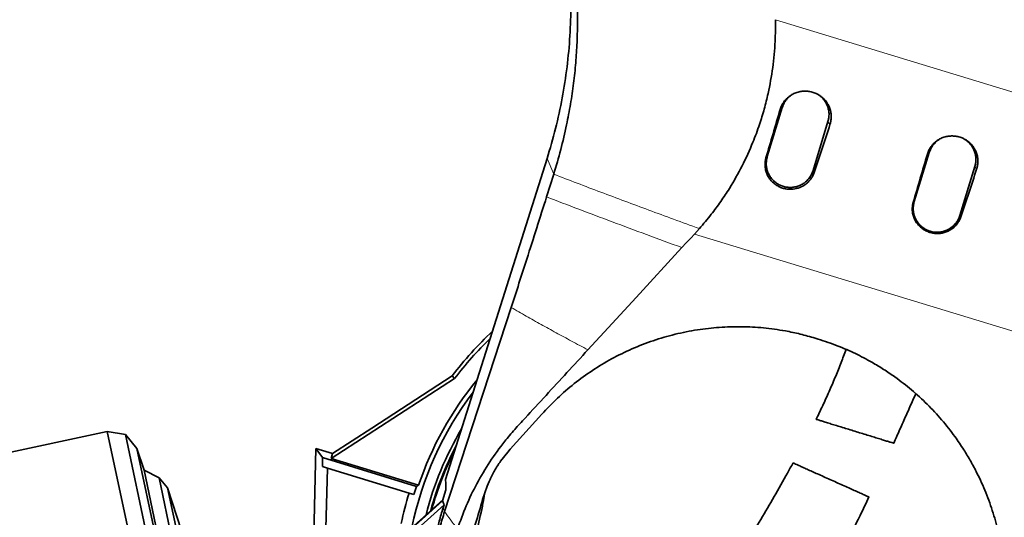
# Model space of a CAD drawing. Header units: millimetres. Extents: x 0 to 14900, y 0 to 10500.
# Tile 11 of 54: x 3364 to 3940, y 6397 to 6689. Entities that reach past the tile are written whole.
import ezdxf

# ---------------------------------------------------------------- set-up
doc = ezdxf.new("R2010")
doc.units = ezdxf.units.MM
doc.header["$LTSCALE"] = 25
doc.styles.add('SLDTEXTSTYLE0', font='TXT', dxfattribs={"width": 0.605})
doc.dimstyles.new('SLDDIMSTYLE0', dxfattribs={"dimtxt": 87.5, "dimasz": 87.5, "dimexe": 0, "dimexo": 0.0625, "dimgap": 21.875, "dimtad": 1, "dimdec": 0, "dimrnd": 1e-09, "dimzin": 12, "dimdsep": 46, "dimtxsty": 'SLDTEXTSTYLE0', "dimsah": 1, "dimcen": 0.09, "dimadec": 0, "dimazin": 3, "dimtfac": 1, "dimtofl": 0, "dimtmove": 0, "dimatfit": 3, "dimfxl": 1, "dimfrac": 2, "dimtolj": 1, "dimtzin": 12, "dimarcsym": 0})

# ---------------------------------------------------------------- blocks, each defined once
blk = doc.blocks.new('_D_2')
at = {"color": 7, "linetype": 'Continuous', "lineweight": 0}
for p, q in [((1556.82, 6782.11), (1556.82, 4519.96)), ((3464.77, 5441.45), (3464.77, 4519.96)), ((1556.82, 4557.46), (3464.77, 4557.46))]:
    blk.add_line(p, q, dxfattribs=at)
at = {"color": 7, "linetype": 'Continuous', "lineweight": 18}
for points in [[(1556.82, 4557.46), (1644.32, 4544.96), (1644.32, 4569.96)], [(3464.77, 4557.46), (3377.27, 4569.96), (3377.27, 4544.96)]]:
    blk.add_solid(points, dxfattribs=at)
at = {"color": 7, "linetype": 'Continuous', "lineweight": 18, "insert": (2377.11, 4670.25), "char_height": 87.5, "attachment_point": 1, "style": 'SLDTEXTSTYLE0'}
blk.add_mtext('1908', dxfattribs=at)
blk = doc.blocks.new('_D_3')
at = {"color": 7, "linetype": 'Continuous', "lineweight": 0}
for p, q in [((6114.74, 6401.37), (6114.74, 4535.83)), ((3464.77, 5441.45), (3464.77, 4535.83)), ((6114.74, 4573.33), (3464.77, 4573.33))]:
    blk.add_line(p, q, dxfattribs=at)
at = {"color": 7, "linetype": 'Continuous', "lineweight": 18}
for points in [[(3464.77, 4573.33), (3552.27, 4560.83), (3552.27, 4585.83)], [(6114.74, 4573.33), (6027.24, 4585.83), (6027.24, 4560.83)]]:
    blk.add_solid(points, dxfattribs=at)
at = {"color": 7, "linetype": 'Continuous', "lineweight": 18, "insert": (4656.07, 4686.12), "char_height": 87.5, "attachment_point": 1, "style": 'SLDTEXTSTYLE0'}
blk.add_mtext('2650', dxfattribs=at)
blk = doc.blocks.new('_D_4')
at = {"color": 7, "linetype": 'Continuous', "lineweight": 0}
for p, q in [((3834.77, 8686.72), (6504.77, 8686.72)), ((6467.27, 8686.72), (6467.27, 5572.45)), ((3865.67, 5572.45), (6504.77, 5572.45))]:
    blk.add_line(p, q, dxfattribs=at)
at = {"color": 7, "linetype": 'Continuous', "lineweight": 18}
for points in [[(6467.27, 8686.72), (6454.77, 8599.22), (6479.77, 8599.22)], [(6467.27, 5572.45), (6479.77, 5659.95), (6454.77, 5659.95)]]:
    blk.add_solid(points, dxfattribs=at)
at = {"color": 7, "linetype": 'Continuous', "lineweight": 18, "insert": (6354.47, 6995.9), "char_height": 87.5, "attachment_point": 1, "rotation": 90, "style": 'SLDTEXTSTYLE0'}
blk.add_mtext('3114', dxfattribs=at)

msp = doc.modelspace()

# ---------------------------------------------------------------- linework, layer by layer
at = {"color": 8, "linetype": 'Continuous', "lineweight": 18}
for p, q in [((3806.1639825, 6689.010455), (3958.7243502, 6642.5203044)), ((3808.9753754, 6636.3458036), (3810.2102616, 6637.4643283)), ((3838.1616203, 6627.4880048), (3836.9867947, 6629.2779205)), ((3895.2199879, 6610.1928387), (3896.2776896, 6611.1508748)), ((3676.3249015, 6598.4574942), (3672.4194835, 6607.5537689)), ((3800.6696467, 6608.0782273), (3801.4391104, 6608.7751856)), ((3828.9271476, 6599.5047597), (3828.2156436, 6600.5887779)), ((3924.0526048, 6601.4433735), (3923.0542228, 6602.9644671)), ((3886.9137342, 6581.924787), (3887.5065385, 6582.4617322)), ((3914.8186571, 6573.4593286), (3914.2830716, 6574.2753244)), ((3963.9758203, 6500.7658798), (3758.7167567, 6563.3150524)), ((3612.4132137, 6400.6941901), (3611.5046427, 6402.8103814))]:
    msp.add_line(p, q, dxfattribs=at)
at = {"color": 7, "linetype": 'Continuous', "lineweight": 35}
for p, q in [((3810.2102616, 6637.4643283), (3801.4391104, 6608.7751856)), ((3828.2156436, 6600.5887779), (3836.9867947, 6629.2779205)), ((3896.2776896, 6611.1508748), (3887.5065385, 6582.4617322)), ((3612.9979092, 6419.5299707), (3672.4194835, 6607.5537689)), ((3676.3249015, 6598.4574942), (3672.1542956, 6585.1870059)), ((3914.2830716, 6574.2753244), (3923.0542228, 6602.9644671)), ((3758.7167567, 6563.3150524), (3761.6364975, 6566.5408923)), ((3651.40193, 6520.3393183), (3612.4132137, 6400.6941901)), ((3829.3894565, 6502.3682385), (3831.1713683, 6501.8252315)), ((3618.3021272, 6478.664178), (3545.9927095, 6431.7233641)), ((3569.7681648, 6449.6555998), (3616.8547096, 6480.2225827)), ((3616.8547096, 6480.2225827), (3618.3021272, 6478.664178)), ((3650.8351181, 6437.2031073), (3669.3690536, 6457.8267926)), ((3546.820154, 6434.7585319), (3569.7681648, 6449.6555998)), ((3414.8479547, 6447.6163738), (3203.832569, 6402.7609434)), ((3425.4666509, 6445.9346721), (3414.8479547, 6447.6163738)), ((3414.8479547, 6447.6163738), (3485.5420395, 6115.0470632)), ((3432.2326019, 6437.5796296), (3425.4666509, 6445.9346721)), ((3425.4666509, 6445.9346721), (3494.5585467, 6120.9026098)), ((3436.3443979, 6424.9253548), (3432.2326019, 6437.5796296)), ((3432.2326019, 6437.5796296), (3497.3409919, 6131.28735)), ((3535.7725939, 6386.5251925), (3537.042298, 6437.7479225)), ((3537.042298, 6437.7479225), (3540.9701032, 6432.2998873)), ((3537.042298, 6437.7479225), (3546.820154, 6434.7585319)), ((3649.3955409, 6435.568836), (3650.8351181, 6437.2031073)), ((3540.9701032, 6432.2998873), (3540.8393643, 6427.0255845)), ((3595.9525077, 6415.4900793), (3540.9701032, 6432.2998873)), ((3546.820154, 6434.7585319), (3545.9927095, 6431.7233641)), ((3545.9927095, 6431.7233641), (3597.1225359, 6416.0914075)), ((3645.203039, 6430.154729), (3649.3955409, 6435.568836)), ((3445.1610045, 6420.4332066), (3436.3443979, 6424.9253548)), ((3436.3443979, 6424.9253548), (3495.9500202, 6144.5199889)), ((3543.7530205, 6426.1347904), (3540.8393643, 6427.0255845)), ((3543.7530205, 6426.1347904), (3542.0217671, 6356.292124)), ((3591.59801, 6411.5071091), (3543.7530205, 6426.1347904)), ((3450.1317366, 6414.6133727), (3445.1610045, 6420.4332066)), ((3445.1610045, 6420.4332066), (3502.1770797, 6152.2099614)), ((3458.3294226, 6389.3845502), (3450.1317366, 6414.6133727)), ((3450.1317366, 6414.6133727), (3504.3507484, 6159.5484768)), ((3597.1225359, 6416.0914075), (3595.9525077, 6415.4900793)), ((3613.2412915, 6413.5203917), (3611.264099, 6407.0859522)), ((3637.349943, 6415.5051627), (3634.6428967, 6407.6968495)), ((3637.349943, 6415.5051627), (3638.5602512, 6418.3202904)), ((3638.5602512, 6418.3202904), (3638.7077422, 6418.6665693)), ((3611.4974626, 6407.8453948), (3565.0863009, 6366.0565971)), ((3594.4046073, 6410.6490462), (3591.59801, 6411.5071091)), ((3611.264099, 6407.0859522), (3542.5749365, 6345.2379525)), ((3612.0925027, 6404.7234727), (3543.2075991, 6342.6992269)), ((3611.264099, 6407.0859522), (3612.0925027, 6404.7234727)), ((3611.5046427, 6402.8103814), (3612.0925027, 6404.7234727))]:
    msp.add_line(p, q, dxfattribs=at)
at = {"color": 7, "linetype": 'Continuous', "lineweight": 35, "flags": 128}
for points in [[(3751.4457461, 6555.4096687), (3754.00646, 6558.1944824), (3756.567224, 6560.9792536), (3758.7167567, 6563.3150524)], [(3696.3776198, 6495.5177535), (3710.5127487, 6510.8913521), (3724.6472963, 6526.2654435), (3751.4457483, 6555.409668)]]:
    msp.add_lwpolyline(points, dxfattribs=at)
at = {"color": 7, "linetype": 'Continuous', "lineweight": 18}
for centre, radius, start, end in [((3784.7681648, 6352.449066), 2334.27, 5.2453818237, 154.7931009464), ((3784.7681648, 6352.449066), 1507.49, 103.3337430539, 206.6668588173), ((3784.7681648, 6352.449066), 599.51, 283.8488967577, 73.8485569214), ((4915.4491679, 6451.3733398), 1199.29, 214.5998496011, 5.4774903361)]:
    msp.add_arc(centre, radius, start, end, dxfattribs=at)
at = {"color": 7, "linetype": 'Continuous', "lineweight": 35}
for radius, start, end in [(211, 133.1581154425, 142.7307284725), (208.9047538, 134.1988889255, 142.8304728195), (198.1444668, 140.681783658, 161.2649959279), (195.4192622, 142.7779015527, 168.4905792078), (189.0207259, 149.2265351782, 165.7809582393), (187, 152.1849422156, 164.8439384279), (186.5, 153.069862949, 164.6052153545), (199.0616029, 161.5370733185, 163), (201.9964385, 163, 168.196842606)]:
    msp.add_arc((3784.7681648, 6352.449066), radius, start, end, dxfattribs=at)
for centre, major_axis, ratio, start_param, end_param in [((3869.9982556, 6717.9951255), (175.4256001, 573.7823286), 0.0582223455, 1.7313571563, 1.7813211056), ((3799.5939153, 6739.4496385), (175.4289603, 573.7813019), 0.1175373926, 4.5020872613, 4.5520485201), ((3956.2080105, 6691.7241841), (175.4256001, 573.7823286), 0.0582223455, 1.731149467, 1.7811124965), ((3885.4465275, 6713.2875301), (175.4289603, 573.7813019), 0.1175373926, 4.5022967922, 4.5522571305)]:
    msp.add_ellipse(centre, major_axis=major_axis, ratio=ratio, start_param=start_param, end_param=end_param, dxfattribs=at)
for points, knots in [([(3672.4184065, 6607.5541058), (3674.1601541, 6613.4242866), (3677.6439009, 6625.1654963), (3681.491456, 6643.138344), (3684.3062023, 6661.292969), (3685.9904214, 6679.5910555), (3686.4686791, 6695.4896182), (3686.2481122, 6708.922425), (3685.7909934, 6716.2186107), (3685.5624355, 6719.8666793)], [0, 0, 0, 0, 0.1614018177, 0.3228269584, 0.4842701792, 0.6457258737, 0.8071873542, 0.903594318, 1, 1, 1, 1]), ([(3689.5259672, 6712.5119377), (3689.8875273, 6706.3801857), (3690.6106206, 6694.1171402), (3690.2221379, 6681.839038), (3690.0279038, 6675.7002164)], [0, 0, 0, 0, 0.500018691, 1, 1, 1, 1]), ([(3761.6364942, 6566.5408933), (3764.0117961, 6569.322976), (3768.3827704, 6574.4424986), (3774.1992497, 6582.375809), (3780.3653129, 6591.7091101), (3786.8641568, 6603.2117936), (3792.6259091, 6615.8209871), (3796.7865131, 6627.0436989), (3799.7157748, 6636.6143567), (3802.4694738, 6647.66515), (3804.3621169, 6658.3671592), (3805.5156374, 6668.6209033), (3806.0160362, 6675.9020711), (3806.2368212, 6682.704442), (3806.1882725, 6686.9075512), (3806.1639825, 6689.010455)], [0, 0, 0, 0, 0.0836245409, 0.1538838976, 0.2241428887, 0.3380564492, 0.4530513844, 0.5366969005, 0.607025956, 0.6773547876, 0.791312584, 0.8490190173, 0.9068382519, 0.9533892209, 1, 1, 1, 1]), ([(3690.0279038, 6675.7002164), (3689.7975088, 6671.7223307), (3689.3336197, 6663.7130526), (3688.0217691, 6651.6683195), (3686.2745539, 6639.5208305), (3684.6805617, 6631.44451), (3683.8787328, 6627.3818635)], [0, 0, 0, 0, 0.2451450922, 0.4935876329, 0.74525845, 1, 1, 1, 1]), ([(3808.9753754, 6636.3458036), (3809.2481148, 6637.1321453), (3809.6607986, 6638.3219648), (3810.4791156, 6639.8032106), (3811.1810931, 6640.8676734), (3811.9692975, 6641.8629012), (3812.8339618, 6642.7854875), (3813.7841532, 6643.6424655), (3814.8033618, 6644.4153985), (3815.8817821, 6645.0991281), (3817.0096712, 6645.689424), (3818.1963701, 6646.1895183), (3819.4208047, 6646.5881596), (3820.6723379, 6646.8825945), (3821.9401849, 6647.0726304), (3823.2338306, 6647.1573028), (3824.9557103, 6647.1253635), (3826.6695236, 6646.8772428), (3828.3325261, 6646.4199734), (3829.4501331, 6646.0081164), (3830.7489327, 6645.4179197), (3832.2435939, 6644.5562985), (3834.0239513, 6643.1744824), (3835.4056046, 6641.7070393), (3836.4107443, 6640.3253885), (3837.0737664, 6639.2277063), (3837.6372256, 6638.0847248), (3838.0994151, 6636.9073239), (3838.4635615, 6635.6828238), (3838.7194319, 6634.4367856), (3838.9172767, 6632.7628006), (3838.8966273, 6631.0742347), (3838.6405539, 6629.1656623), (3838.3423306, 6628.1210151), (3838.1616203, 6627.4880048)], [0, 0, 0, 0, 0.0522823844, 0.0791088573, 0.1061328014, 0.1322998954, 0.158649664, 0.1852811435, 0.2122987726, 0.2385325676, 0.2649486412, 0.2916465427, 0.3187295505, 0.345075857, 0.3716052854, 0.3984186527, 0.4256204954, 0.4786115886, 0.505509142, 0.5327999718, 0.5526111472, 0.5942569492, 0.6398977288, 0.6926544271, 0.7194364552, 0.7466129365, 0.7727983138, 0.7991682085, 0.8258243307, 0.852873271, 0.8789648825, 0.9316793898, 0.9586007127, 1, 1, 1, 1]), ([(3816.1972343, 6645.2443819), (3816.1175777, 6645.1978575), (3815.7005185, 6644.9542694), (3814.9938907, 6644.4293502), (3814.0847707, 6643.6667525), (3813.1036257, 6642.6767942), (3812.0755174, 6641.3957793), (3811.2625243, 6640.0425742), (3810.6333436, 6638.7138913), (3810.367808, 6637.9296379), (3810.2102616, 6637.4643283)], [0, 0, 0, 0, 0.0275897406, 0.1444519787, 0.262572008, 0.382414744, 0.5607934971, 0.7525652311, 0.8531931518, 1, 1, 1, 1]), ([(3836.9867947, 6629.2779205), (3837.1795797, 6630.0306228), (3837.4712798, 6631.1695259), (3837.5998776, 6632.7414198), (3837.6059183, 6634.3184703), (3837.4089797, 6635.8886096), (3837.0196512, 6637.4145563), (3836.5016788, 6638.9016926), (3835.7974001, 6640.3178681), (3834.925121, 6641.6284885), (3834.1870224, 6642.5548617), (3833.3774235, 6643.4142281), (3832.4989923, 6644.1924176), (3831.8099434, 6644.7352447), (3831.3983082, 6644.9899451), (3831.3224465, 6645.0368847)], [0, 0, 0, 0, 0.1295682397, 0.1960478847, 0.2630168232, 0.3930582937, 0.4590649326, 0.5260350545, 0.6560353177, 0.7220208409, 0.7889671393, 0.8538054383, 0.9190963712, 0.9850899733, 1, 1, 1, 1]), ([(3683.8787328, 6627.3818635), (3682.7983629, 6622.5196699), (3680.635577, 6612.7860744), (3677.7626993, 6603.2366989), (3676.3249015, 6598.4574942)], [0, 0, 0, 0, 0.4995269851, 1, 1, 1, 1]), ([(3895.2199879, 6610.1928387), (3895.4894412, 6610.9696665), (3895.8971535, 6612.1450918), (3896.7056078, 6613.60839), (3897.3991204, 6614.659945), (3898.1778138, 6615.6430914), (3899.0320361, 6616.5544664), (3899.9707462, 6617.4010203), (3900.9776291, 6618.1645413), (3902.043008, 6618.8399384), (3903.1572167, 6619.4230257), (3904.329639, 6619.9170305), (3905.9385769, 6620.4408514), (3907.6112017, 6620.7620867), (3909.3060286, 6620.87291), (3911.0041691, 6620.8413851), (3912.6972231, 6620.596727), (3914.3403226, 6620.1454185), (3915.4472919, 6619.7374478), (3916.7303966, 6619.1543258), (3918.206801, 6618.3032419), (3919.6340203, 6617.195264), (3920.7497675, 6616.1051531), (3921.5747429, 6615.1524776), (3922.323473, 6614.1232377), (3922.9783337, 6613.0389046), (3923.5348929, 6611.9097666), (3923.9913844, 6610.7466648), (3924.3510231, 6609.5370324), (3924.6036939, 6608.3061386), (3924.7990081, 6606.6525222), (3924.7784856, 6604.984519), (3924.5254466, 6603.0996807), (3924.2309835, 6602.0682123), (3924.0526048, 6601.4433735)], [0, 0, 0, 0, 0.0522840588, 0.0791114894, 0.1061364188, 0.1323043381, 0.1586549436, 0.1852872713, 0.2123057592, 0.2385403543, 0.264957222, 0.2916559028, 0.3187396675, 0.3715734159, 0.3983886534, 0.4255923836, 0.4783950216, 0.5054880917, 0.5327811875, 0.5525936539, 0.5942421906, 0.6398860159, 0.6661957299, 0.6926905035, 0.7194733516, 0.7466506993, 0.7728358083, 0.7992054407, 0.8258613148, 0.8529100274, 0.8790006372, 0.9317131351, 0.9586334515, 1, 1, 1, 1]), ([(3902.3416379, 6618.9766155), (3902.2361031, 6618.9152128), (3901.7928188, 6618.6572999), (3901.0609938, 6618.1164155), (3900.1522865, 6617.3531591), (3899.171017, 6616.3633994), (3898.1429581, 6615.0823057), (3897.3299507, 6613.7291234), (3896.7007721, 6612.4004371), (3896.4352362, 6611.6161842), (3896.2776896, 6611.1508748)], [0, 0, 0, 0, 0.0361923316, 0.1520207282, 0.2690957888, 0.3878783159, 0.5646790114, 0.7547542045, 0.8544919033, 1, 1, 1, 1]), ([(3900.1315331, 6617.306239), (3900.1270233, 6617.3030257), (3899.1303463, 6616.5928565), (3897.6547767, 6614.5217094), (3896.7367187, 6612.2744866), (3896.2776896, 6611.1508748)], [0, 0, 0, 0, 0.0022675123, 0.5011336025, 1, 1, 1, 1]), ([(3923.0542228, 6602.9644671), (3923.2470077, 6603.7171693), (3923.5387078, 6604.8560725), (3923.6673057, 6606.4279663), (3923.6733463, 6608.005017), (3923.4764075, 6609.5751558), (3923.0870797, 6611.1011036), (3922.5691043, 6612.5882353), (3921.8648435, 6614.0044379), (3920.992522, 6615.3149943), (3920.2545536, 6616.2415639), (3919.4444784, 6617.1002122), (3918.5678317, 6617.8810915), (3917.751033, 6618.5110664), (3917.2053503, 6618.8434218), (3916.9969782, 6618.9703336)], [0, 0, 0, 0, 0.126302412, 0.1911064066, 0.2563873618, 0.3831510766, 0.4474939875, 0.5127760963, 0.6394996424, 0.7038219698, 0.7690808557, 0.8322848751, 0.8959301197, 0.9602603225, 1, 1, 1, 1]), ([(3923.0542228, 6602.9644671), (3923.322437, 6604.1596963), (3923.8588654, 6606.5501539), (3923.4546253, 6610.2493834), (3922.1652034, 6613.6941802), (3920.0782998, 6616.7115733), (3918.1494712, 6618.1344079), (3917.2062873, 6618.8301641)], [0, 0, 0, 0, 0.2017381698, 0.4034762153, 0.6052143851, 0.8069525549, 1, 1, 1, 1]), ([(3828.9271476, 6599.5047597), (3828.790869, 6599.1272388), (3828.5173625, 6598.3695676), (3827.9820392, 6597.272775), (3827.3530872, 6596.2098521), (3826.3975594, 6594.8793244), (3825.2736317, 6593.673526), (3824.0084353, 6592.6214625), (3822.3131713, 6591.4411683), (3820.4080317, 6590.5453648), (3817.6153977, 6589.7655412), (3815.5082074, 6589.540806), (3813.432324, 6589.6649532), (3812.1947948, 6589.8423282), (3810.9840233, 6590.1179083), (3809.7874234, 6590.4962826), (3808.6321033, 6590.9708999), (3807.5273162, 6591.5357165), (3806.4810656, 6592.1836821), (3805.4827632, 6592.9225302), (3804.5548845, 6593.738894), (3803.7038389, 6594.6240068), (3802.9351966, 6595.5692567), (3802.2424597, 6596.5842062), (3801.6410316, 6597.6505437), (3801.1348676, 6598.7585592), (3800.7260092, 6599.8983589), (3800.4130574, 6601.0796719), (3800.2034611, 6602.2808892), (3800.0985873, 6603.491715), (3800.0964785, 6604.7022801), (3800.201209, 6605.9208249), (3800.3920878, 6607.0513659), (3800.5847696, 6607.7642145), (3800.6696467, 6608.0782273)], [0, 0, 0, 0, 0.0268120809, 0.053810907, 0.081397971, 0.1091877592, 0.1629506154, 0.1905314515, 0.2183140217, 0.2997413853, 0.3276074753, 0.4089165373, 0.4367478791, 0.4635540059, 0.490549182, 0.5178381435, 0.5455300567, 0.5721895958, 0.599036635, 0.626173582, 0.6537083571, 0.6803068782, 0.7070911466, 0.7341624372, 0.7616264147, 0.7882739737, 0.8151066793, 0.8422262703, 0.8697377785, 0.8964845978, 0.9234178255, 0.9506395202, 0.9782564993, 1, 1, 1, 1]), ([(3801.4391104, 6608.7751856), (3801.246353, 6608.0226137), (3800.9546955, 6606.8839117), (3800.8260748, 6605.3124234), (3800.8214111, 6604.1254935), (3800.9187584, 6602.9490128), (3801.1123794, 6601.7905519), (3801.4057819, 6600.6400525), (3801.7953972, 6599.5213706), (3802.2760318, 6598.443447), (3802.8421713, 6597.4144638), (3803.4997783, 6596.4261121), (3804.2374673, 6595.499326), (3805.0479236, 6594.6413185), (3805.9226453, 6593.8574428), (3806.8705886, 6593.1424162), (3808.2014299, 6592.30562), (3809.6363421, 6591.6388618), (3811.1368621, 6591.1594446), (3812.2952302, 6590.8960047), (3813.4643138, 6590.7321226), (3814.6371296, 6590.6668264), (3815.8239835, 6590.70047), (3817.0009435, 6590.8349205), (3818.1580746, 6591.0672666), (3819.2862462, 6591.3935608), (3820.3948905, 6591.8182687), (3821.8121758, 6592.5043445), (3823.1377459, 6593.3677225), (3824.3389945, 6594.3863866), (3825.7271413, 6595.7813684), (3826.8735693, 6597.4166847), (3827.7708491, 6599.2772312), (3828.0576588, 6600.1229347), (3828.2156436, 6600.5887779)], [0, 0, 0, 0, 0.05289094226, 0.08002827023, 0.10736525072, 0.13383772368, 0.16049557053, 0.1874398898, 0.21477735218, 0.24124654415, 0.26790084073, 0.29484177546, 0.32217497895, 0.3486475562, 0.37530493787, 0.40224920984, 0.42958590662, 0.48250025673, 0.50965042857, 0.5370006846, 0.56347389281, 0.59013249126, 0.61707765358, 0.64441570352, 0.67088474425, 0.69753866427, 0.72447933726, 0.75181209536, 0.80490783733, 0.83185828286, 0.85920178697, 0.9391156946, 0.96646279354, 1, 1, 1, 1]), ([(3672.1542956, 6585.1870059), (3670.2327222, 6579.0905265), (3666.3875517, 6566.8911468), (3660.9925085, 6549.9962472), (3655.9957884, 6534.4688829), (3652.9330668, 6525.0487136), (3651.40193, 6520.3393183)], [0, 0, 0, 0, 0.2797681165, 0.5598308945, 0.7799476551, 1, 1, 1, 1]), ([(3914.8186571, 6573.4593286), (3914.5345803, 6572.7235564), (3914.1048139, 6571.610441), (3913.2813617, 6570.2357679), (3912.1145151, 6568.5943872), (3910.6548064, 6567.1498936), (3908.9961399, 6565.9875904), (3907.5839994, 6565.1651979), (3906.0670423, 6564.5206615), (3904.0947961, 6563.9625835), (3902.4585411, 6563.7126932), (3900.8091227, 6563.6670485), (3899.5674169, 6563.7366982), (3898.3448304, 6563.9077873), (3897.1479798, 6564.1759037), (3895.9648372, 6564.5456167), (3894.8221424, 6565.0105575), (3893.7290578, 6565.5647342), (3892.6935301, 6566.201253), (3891.7050317, 6566.9276935), (3890.7858492, 6567.7309284), (3889.9423422, 6568.602309), (3889.1800175, 6569.5333273), (3888.4924411, 6570.5334586), (3887.894867, 6571.5845957), (3887.3912798, 6572.6771801), (3886.9836714, 6573.8014179), (3886.670642, 6574.9669695), (3886.4596177, 6576.1524769), (3886.351961, 6577.3477716), (3886.3457865, 6578.5431038), (3886.4450863, 6579.7466426), (3886.6322362, 6580.8794987), (3886.8260272, 6581.5991038), (3886.9137342, 6581.924787)], [0, 0, 0, 0, 0.0532467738, 0.08055455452, 0.10805901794, 0.18922164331, 0.21699074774, 0.2438713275, 0.29854696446, 0.32640807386, 0.38023671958, 0.40786189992, 0.43569276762, 0.46250175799, 0.4894998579, 0.5167917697, 0.54448675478, 0.57114744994, 0.5979956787, 0.62513385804, 0.65266993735, 0.67926740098, 0.70605061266, 0.73312093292, 0.76058399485, 0.78722749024, 0.8140561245, 0.84117166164, 0.86867917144, 0.89541967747, 0.92234658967, 0.94956188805, 0.977172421, 1, 1, 1, 1]), ([(3887.5065385, 6582.4617322), (3887.2381683, 6581.266265), (3886.7014282, 6578.8753314), (3887.1080067, 6575.1796722), (3888.3885424, 6571.721308), (3890.5390559, 6568.7106542), (3893.3905334, 6566.3595661), (3896.754568, 6564.826423), (3900.4008017, 6564.216312), (3904.0794955, 6564.5709264), (3907.5458882, 6565.8643196), (3910.5413931, 6568.015367), (3912.9450484, 6570.8518515), (3913.8370638, 6573.1341665), (3914.2830716, 6574.2753244)], [0, 0, 0, 0, 0.0833333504, 0.1666666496, 0.25, 0.3333333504, 0.4166666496, 0.5, 0.5833333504, 0.6666666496, 0.75, 0.8333333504, 0.9166666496, 1, 1, 1, 1]), ([(3887.5065385, 6582.4617322), (3887.3987774, 6582.0750429), (3887.1824492, 6581.2987717), (3886.984645, 6580.0936043), (3886.8847607, 6578.8613178), (3886.9034768, 6576.8583243), (3887.2633807, 6574.8757424), (3887.9334148, 6573.0332489), (3888.4285624, 6571.9615384), (3889.008574, 6570.9402967), (3889.6794227, 6569.9607918), (3890.4295843, 6569.0440607), (3891.2514726, 6568.1970417), (3892.1365927, 6567.4251027), (3893.0940999, 6566.7229321), (3894.7733957, 6565.6979791), (3896.6302621, 6564.9585875), (3898.5479443, 6564.5498446), (3899.7193936, 6564.4015929), (3900.8930677, 6564.3520886), (3902.0795257, 6564.4016725), (3903.2546552, 6564.5520192), (3904.4086044, 6564.7998835), (3905.5322727, 6565.1414131), (3906.6350274, 6565.5809157), (3907.6941463, 6566.1114121), (3908.7009904, 6566.7273942), (3909.648596, 6567.4215714), (3910.5439817, 6568.2016027), (3911.6372957, 6569.3312214), (3912.5866025, 6570.5974259), (3913.3635147, 6571.9672504), (3913.8832553, 6573.0815886), (3914.1468393, 6573.868574), (3914.2830716, 6574.2753244)], [0, 0, 0, 0, 0.0273836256, 0.0549721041, 0.0832099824, 0.1116729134, 0.1915905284, 0.2189388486, 0.2454118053, 0.2720700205, 0.2990148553, 0.3263522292, 0.3528252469, 0.3794830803, 0.4064277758, 0.433764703, 0.5136906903, 0.5410419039, 0.5675207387, 0.594185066, 0.6211360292, 0.6484802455, 0.6749515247, 0.7016078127, 0.7285508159, 0.7558859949, 0.7823634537, 0.8090258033, 0.8359751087, 0.8633171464, 0.9162355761, 0.9433878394, 0.9707402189, 1, 1, 1, 1]), ([(3669.3690536, 6457.8267926), (3672.3447579, 6460.9768335), (3678.3065968, 6467.2879568), (3688.271166, 6475.7997835), (3698.8936278, 6483.5344831), (3710.1868973, 6490.3531148), (3722.0886585, 6496.1889371), (3734.5180402, 6501.0134726), (3747.3580162, 6504.7802887), (3760.3238345, 6507.3980336), (3773.3233759, 6508.8566795), (3786.260627, 6509.2271392), (3799.2070117, 6508.5369878), (3810.7258932, 6506.9364662), (3820.7903911, 6504.8316491), (3826.5230981, 6503.1893763), (3829.3894565, 6502.3682385)], [0, 0, 0, 0, 0.0757630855, 0.1517917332, 0.2278092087, 0.3035570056, 0.3794505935, 0.4556379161, 0.531813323, 0.6076905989, 0.6804691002, 0.753525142, 0.8265762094, 0.8993479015, 0.9496738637, 1, 1, 1, 1]), ([(3831.1713683, 6501.8252315), (3835.1147178, 6500.5239487), (3842.5537373, 6498.0691149), (3853.0780795, 6493.4132924), (3861.9428407, 6488.7745174), (3869.6217309, 6484.1189717), (3877.4262959, 6478.823407), (3886.0585559, 6472.0983122), (3895.2148205, 6463.6959868), (3903.7148475, 6454.5360732), (3910.7957416, 6445.5444626), (3916.3579272, 6437.3526726), (3920.644077, 6430.2171186), (3925.0847663, 6421.8968966), (3929.6394893, 6411.8114082), (3933.9114378, 6399.8129303), (3937.2114128, 6387.4099051), (3939.4637657, 6374.6585023), (3940.7303189, 6361.6541698), (3940.6374081, 6352.9238053), (3940.5907404, 6348.5386703)], [0, 0, 0, 0, 0.060164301, 0.1134982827, 0.1668328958, 0.2055225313, 0.24421234, 0.3043599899, 0.3653326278, 0.4263069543, 0.4881135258, 0.5342488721, 0.5730216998, 0.6117948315, 0.6747259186, 0.7382248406, 0.802640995, 0.8676465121, 0.9335207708, 1, 1, 1, 1]), ([(3620.0038605, 6390.6191535), (3621.6193285, 6395.1336792), (3624.8502766, 6404.1627637), (3631.2302735, 6417.2586556), (3638.7514374, 6429.9156591), (3646.317675, 6440.4259053), (3653.431523, 6448.8258037), (3661.6216919, 6457.7050074), (3675.9347733, 6473.2705503), (3688.2005476, 6486.6189434), (3696.377621, 6495.5177531)], [0, 0, 0, 0, 0.110538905, 0.2210786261, 0.3348399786, 0.4486012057, 0.5174483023, 0.5863217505, 0.7242181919, 1, 1, 1, 1]), ([(3847.5752623, 6495.687484), (3846.6228259, 6493.1318997), (3844.6681741, 6487.8871633), (3841.4992255, 6479.9963821), (3838.0783977, 6471.9326549), (3834.3317849, 6463.6759246), (3831.6347239, 6457.9338343), (3830.1236433, 6454.9474122), (3830.0405249, 6454.7831413)], [0, 0, 0, 0, 0.1821207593, 0.3737600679, 0.570024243, 0.7713227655, 0.9874213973, 1, 1, 1, 1]), ([(3875.4736371, 6440.7576463), (3876.0895631, 6442.1315271), (3877.9158117, 6446.2051468), (3880.927389, 6452.970729), (3884.495794, 6461.0104288), (3886.9690948, 6466.5904387), (3888.2497787, 6469.5082169), (3888.3594916, 6469.7581755)], [0, 0, 0, 0, 0.1429681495, 0.4239071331, 0.7005382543, 0.9743458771, 1, 1, 1, 1]), ([(3830.1134707, 6454.7470929), (3830.0920005, 6454.7537099), (3830.0015052, 6454.7816), (3830.5451277, 6454.6140588), (3831.7481304, 6454.2433006), (3833.5948059, 6453.6741662), (3835.9981649, 6452.9334653), (3838.8113069, 6452.0664718), (3842.0132892, 6451.07964), (3845.4269461, 6450.0275713), (3849.0456203, 6448.9123176), (3852.7176109, 6447.780632), (3856.4215429, 6446.6391023), (3860.0312526, 6445.5266113), (3863.4941572, 6444.4593648), (3866.6888746, 6443.474772), (3869.5429559, 6442.5951612), (3871.9276976, 6441.8601981), (3873.7955707, 6441.2845307), (3874.97456, 6440.9211733), (3875.5173006, 6440.7539038), (3875.4282322, 6440.7813542), (3875.4087579, 6440.7873561)], [0, 0, 0, 0, 0.0177713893, 0.0749052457, 0.1291877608, 0.1851573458, 0.2375365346, 0.2915342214, 0.3422800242, 0.3945325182, 0.4447365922, 0.4963587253, 0.5473026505, 0.5996371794, 0.6522113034, 0.7062130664, 0.7605718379, 0.8164420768, 0.8719328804, 0.9290315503, 0.9844830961, 1, 1, 1, 1]), ([(3816.5292203, 6429.1957382), (3815.4494784, 6427.226327), (3811.7860044, 6420.5442799), (3805.4506905, 6409.521348), (3797.7033996, 6396.2040141), (3790.0998961, 6383.3869444), (3782.6605154, 6371.0247088), (3774.9723155, 6358.4379865), (3767.0450548, 6345.6817886), (3758.8632774, 6332.8046722), (3750.8541379, 6320.5349008), (3742.9504003, 6308.8098313), (3735.1306987, 6297.6580142), (3727.4648188, 6287.1240381), (3720.0917115, 6277.2931462), (3713.0784692, 6268.1566023), (3706.4849172, 6259.6897376), (3700.3585559, 6251.9148749), (3694.7998896, 6244.9446325), (3689.9047434, 6238.8761213), (3685.7371466, 6233.7651678), (3682.2903492, 6229.579896), (3679.7622968, 6226.5368484), (3678.0242306, 6224.4574709), (3676.8999021, 6223.1172152), (3675.8123905, 6221.8245469), (3674.4874012, 6220.2545664), (3672.6835435, 6218.1266378), (3670.3033638, 6215.3351923), (3667.2659025, 6211.7993729), (3663.4971461, 6207.4527934), (3658.9831471, 6202.3038006), (3653.7208992, 6196.3767307), (3647.7088612, 6189.6999257), (3641.6010231, 6183.0207575), (3635.5068333, 6176.4562734), (3629.52462, 6170.1040283), (3623.1189638, 6163.4072778), (3616.7979743, 6156.9101244), (3610.6041636, 6150.6460434), (3604.5807913, 6144.6510323), (3598.812405, 6138.992907), (3595.1446266, 6135.4744102), (3593.4995944, 6133.8963321)], [0, 0, 0, 0, 0.01764001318, 0.05985108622, 0.10124009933, 0.14169756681, 0.18107536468, 0.21922770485, 0.2624538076, 0.30366680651, 0.34280040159, 0.37986157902, 0.41561280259, 0.44933920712, 0.48104352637, 0.51070357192, 0.53830126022, 0.56387450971, 0.58704735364, 0.60699115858, 0.62388974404, 0.63778488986, 0.64870304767, 0.65433530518, 0.65865292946, 0.66217982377, 0.66735987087, 0.67450170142, 0.68371777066, 0.69571537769, 0.71061716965, 0.72843029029, 0.74917410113, 0.77288772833, 0.79964440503, 0.82178875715, 0.84580546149, 0.8718114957, 0.89996210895, 0.92416003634, 0.94997916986, 0.97756519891, 1, 1, 1, 1]), ([(3645.203039, 6430.154729), (3643.9603358, 6428.3405614), (3641.4596774, 6424.6899606), (3639.6287762, 6420.6825137), (3638.7077422, 6418.6665693)], [0, 0, 0, 0, 0.4969504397, 1, 1, 1, 1]), ([(3861.022694, 6409.2605343), (3860.9666127, 6409.2856509), (3860.8455402, 6409.3398745), (3859.8564086, 6409.7828669), (3858.2482799, 6410.5030833), (3856.0024196, 6411.5089141), (3853.2564739, 6412.7387131), (3850.0400691, 6414.1792119), (3846.5548856, 6415.7400859), (3842.8277174, 6417.4093352), (3839.0915311, 6419.0826233), (3835.3482437, 6420.7590917), (3831.7982607, 6422.3489868), (3828.4324212, 6423.8564114), (3825.3908413, 6425.2186132), (3822.6811442, 6426.4321779), (3820.3980581, 6427.4546807), (3818.5708755, 6428.2730025), (3817.2929864, 6428.8453178), (3816.574772, 6429.1669773), (3816.5962118, 6429.1573753), (3816.6058753, 6429.1530474)], [0, 0, 0, 0, 0.0478795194, 0.103365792, 0.1604508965, 0.2160536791, 0.2733313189, 0.3278040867, 0.3839711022, 0.4365054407, 0.4906749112, 0.5413717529, 0.5935937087, 0.6434117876, 0.6946529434, 0.74492529, 0.7965711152, 0.8484471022, 0.9017148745, 0.9557000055, 1, 1, 1, 1]), ([(3612.9978612, 6419.5298241), (3613.0550603, 6418.4280902), (3613.1559393, 6416.4850222), (3613.2155015, 6414.4161835), (3613.2412915, 6413.5203917)], [0, 0, 0, 0, 0.5670074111, 1, 1, 1, 1]), ([(3634.6428967, 6407.6968495), (3633.331656, 6403.007643), (3630.7065884, 6393.6199814), (3627.4313539, 6384.4332518), (3625.7921232, 6379.8353616)], [0, 0, 0, 0, 0.4995074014, 1, 1, 1, 1]), ([(3628.1099039, 6097.8200346), (3629.7606017, 6099.4040148), (3633.5059104, 6102.9979463), (3639.423218, 6108.7988098), (3645.6655697, 6115.0049703), (3652.1000062, 6121.5029023), (3658.6821478, 6128.2566094), (3665.3643951, 6135.2303938), (3671.6129414, 6141.8560754), (3677.6652892, 6148.3700281), (3683.4781365, 6154.7192506), (3689.0052015, 6160.8450551), (3693.9579533, 6166.4058144), (3698.3401334, 6171.3814229), (3702.1554435, 6175.7553589), (3705.4071346, 6179.5136587), (3708.2066047, 6182.7711615), (3710.557537, 6185.5225215), (3712.4779391, 6187.7808564), (3713.8937877, 6189.4518794), (3715.0435835, 6190.8123557), (3716.2119518, 6192.197877), (3718.0105792, 6194.3367384), (3720.6433685, 6197.4819213), (3724.2500789, 6201.8222033), (3728.6242744, 6207.1389457), (3733.7576748, 6213.4602616), (3739.5589199, 6220.7227414), (3745.8915859, 6228.8077255), (3752.6089007, 6237.5820423), (3759.6497797, 6246.9958341), (3766.993337, 6256.9871013), (3774.6674244, 6267.5697544), (3782.7076621, 6278.7726113), (3791.1724176, 6290.7030223), (3800.0431294, 6303.4842715), (3809.2384993, 6317.1574449), (3818.6611915, 6331.7575289), (3828.1488737, 6347.2121131), (3837.6027159, 6363.5161184), (3846.9028264, 6380.6515356), (3854.7425183, 6395.9837916), (3859.2874083, 6405.6178024), (3861.0087903, 6409.2666944)], [0, 0, 0, 0, 0.0213710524, 0.0484893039, 0.0739286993, 0.0978217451, 0.1256799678, 0.1514658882, 0.1753110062, 0.1973158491, 0.2203059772, 0.2410711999, 0.2596699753, 0.2761407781, 0.2905051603, 0.3027732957, 0.3129481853, 0.3222591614, 0.329500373, 0.3348184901, 0.3384067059, 0.3426281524, 0.3481771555, 0.3589993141, 0.3728359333, 0.3897078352, 0.4096392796, 0.4327298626, 0.4581391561, 0.4854443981, 0.5147054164, 0.5460010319, 0.5787642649, 0.6135482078, 0.6503464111, 0.6891426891, 0.7307642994, 0.7744073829, 0.8200375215, 0.8676249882, 0.9171527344, 0.9686215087, 1, 1, 1, 1]), ([(3635.7842709, 6410.9890752), (3635.4990754, 6409.2590097), (3634.3707292, 6402.4141862), (3632.7855055, 6395.6578899), (3631.6009554, 6390.6092834)], [0, 0, 0, 0, 0.2527553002, 1, 1, 1, 1]), ([(3603.877964, 6334.4464788), (3603.742539, 6336.4820222), (3603.5215335, 6339.8039075), (3603.3388573, 6345.7122824), (3603.3296648, 6352.1741059), (3603.6487794, 6359.9441873), (3604.2967262, 6367.7395081), (3605.28384, 6375.5617818), (3606.6134513, 6383.3951471), (3608.2934892, 6391.2107252), (3609.9654907, 6397.6809775), (3611.1196841, 6401.527462), (3611.5046427, 6402.8103814)], [0, 0, 0, 0, 0.0884509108, 0.1443466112, 0.2562911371, 0.3685681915, 0.4814535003, 0.5953749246, 0.7103433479, 0.8258682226, 0.9419217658, 1, 1, 1, 1]), ([(3612.4132137, 6400.6941901), (3611.9360538, 6399.1961815), (3610.9834419, 6396.2055264), (3610.1510995, 6393.1807653), (3609.7356745, 6391.6710964)], [0, 0, 0, 0, 0.50089646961, 1, 1, 1, 1])]:
    msp.add_open_spline(points, degree=3, knots=knots, dxfattribs=at)
at = {"color": 8, "linetype": 'Continuous', "lineweight": 18}
for points, knots in [([(3676.3249015, 6598.4574942), (3680.8944316, 6596.6978505), (3689.9346766, 6593.2166149), (3703.8271361, 6587.942006), (3717.8063484, 6582.6855173), (3732.0300817, 6577.3926155), (3746.5935227, 6572.0216834), (3756.5921792, 6568.3787504), (3761.6364942, 6566.5408933)], [0, 0, 0, 0, 0.1709223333, 0.3381485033, 0.503511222, 0.6671446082, 0.8320746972, 1, 1, 1, 1]), ([(3672.1542956, 6585.1870059), (3678.4255781, 6582.7700542), (3690.9328341, 6577.949759), (3710.509244, 6570.5519502), (3730.596871, 6563.0544178), (3744.4858252, 6557.9616936), (3751.4457461, 6555.4096687)], [0, 0, 0, 0, 0.2508548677, 0.5002973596, 0.7495930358, 1, 1, 1, 1]), ([(3651.40193, 6520.3393183), (3654.337754, 6518.6460042), (3660.0800956, 6515.333957), (3668.8724641, 6510.3933131), (3677.7108635, 6505.5164863), (3686.839445, 6500.5679862), (3693.1591989, 6497.2218294), (3696.3776198, 6495.5177535)], [0, 0, 0, 0, 0.2069579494, 0.4048005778, 0.5995033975, 0.7960416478, 1, 1, 1, 1]), ([(3612.4132137, 6400.6941901), (3613.5572712, 6399.0367646), (3615.8282756, 6395.7467019), (3618.6190076, 6392.3197297), (3620.0038605, 6390.6191535)], [0, 0, 0, 0, 0.5037671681, 1, 1, 1, 1])]:
    msp.add_open_spline(points, degree=3, knots=knots, dxfattribs=at)

# ---------------------------------------------------------------- dimensions: what is measured, and where the dimension line sits
at = {"color": 7, "linetype": 'Continuous', "lineweight": 18}
dim = msp.add_linear_dim(base=(6467.2681648, 5572.449066), p1=(3784.7681648, 8686.719066), p2=(3815.6683384, 5572.449066), angle=90, dimstyle='SLDDIMSTYLE0', dxfattribs=at)
dim.commit()
dim.dimension.update_dxf_attribs({"geometry": '_D_4', "text_midpoint": (6467.2681648, 7129.584066), "dimtype": 160})
for base, p1, picture, middle in [((3464.7681648, 4557.4582049), (1556.8213415, 6832.1130428), '_D_2', (2510.7947532, 4557.4582049)), ((3464.7681648, 4573.3272213), (6114.7391679, 6451.3733398), '_D_3', (4789.7536664, 4573.3272213))]:
    dim = msp.add_linear_dim(base=base, p1=p1, p2=(3464.7681648, 5491.4549398), dimstyle='SLDDIMSTYLE0', dxfattribs=at)
    dim.commit()
    dim.dimension.update_dxf_attribs({"geometry": picture, "text_midpoint": middle, "dimtype": 160})

doc.saveas('drawing.dxf')
